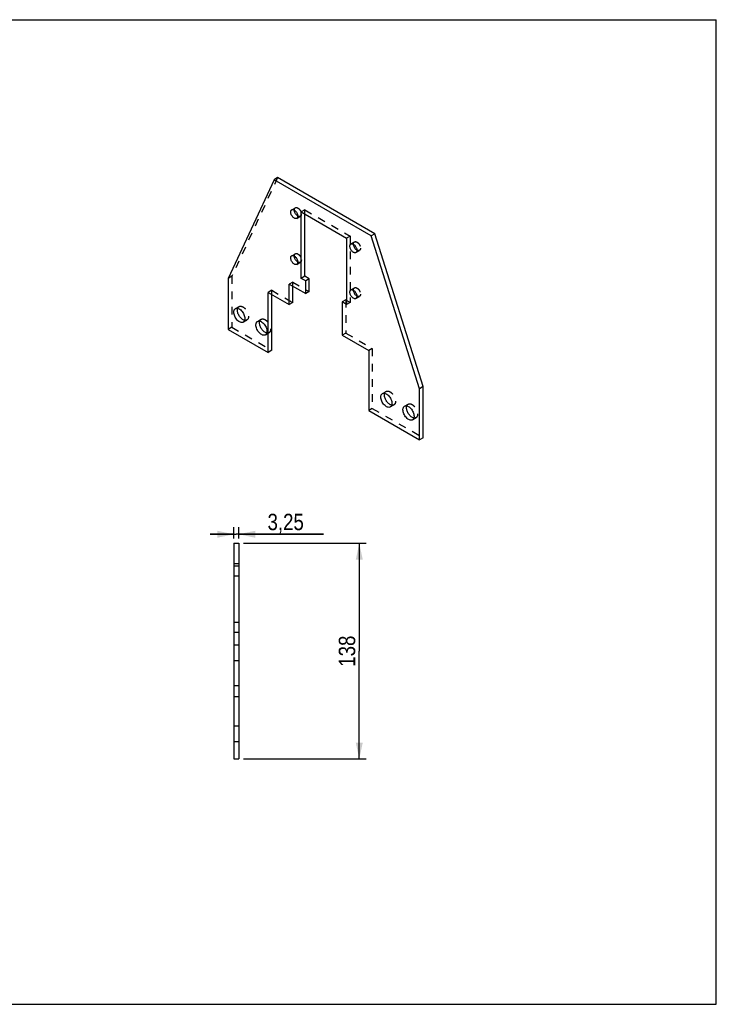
# Model space of a CAD drawing. Header units: millimetres. Extents: x 0 to 297, y 0 to 210.
# Tile 2 of 2: x 148 to 297, y 0 to 210. Entities that reach past the tile are written whole.
import ezdxf

# ---------------------------------------------------------------- set-up
doc = ezdxf.new("R2010")
doc.units = ezdxf.units.MM
doc.header["$LTSCALE"] = 16.335
doc.linetypes.add('HIDDEN', pattern=[0.2, 0.1, -0.1])
doc.layers.get('0').update_dxf_attribs({"linetype": 'CONTINUOUS'})
doc.layers.add('02___PRT_ALL_AXES', color=7, linetype='CONTINUOUS')
doc.layers.add('DEFAULT_2', color=8, linetype='HIDDEN')
doc.styles.get("Standard").update_dxf_attribs({"font": 'txt', "width": 0.85})
doc.dimstyles.new('DIMSTYLE_2', dxfattribs={"dimtxt": 3.5, "dimasz": 3.5, "dimexe": 1.5, "dimexo": 1, "dimgap": 0.875, "dimtad": 1, "dimlfac": 3, "dimtxsty": 'STANDARD', "dimblk": '_FILLED', "dimblk1": '_FILLED', "dimblk2": '_FILLED', "dimcen": 0.09, "dimadec": 0, "dimazin": 0, "dimtp": 0.01, "dimtm": 0.01, "dimtfac": 1, "dimtofl": 0, "dimtmove": 0, "dimatfit": 3, "dimldrblk": '_FILLED', "dimfxl": 1, "dimtolj": 1, "dimarcsym": 0})

# ---------------------------------------------------------------- blocks, each defined once
blk = doc.blocks.new('_FILLED')
at = {"color": 0, "linetype": 'BYBLOCK'}
blk.add_solid([(0, 0), (-1, 0.214), (-1, -0.214)], dxfattribs=at)
blk = doc.blocks.new('*D27')
at = {"color": 2, "linetype": 'CONTINUOUS'}
for p, q in [((196.2, 98.32), (222.39, 98.32)), ((220.89, 98.32), (220.89, 75.32)), ((220.89, 52.32), (220.89, 75.32)), ((196.2, 52.32), (222.39, 52.32))]:
    blk.add_line(p, q, dxfattribs=at)
at = {"color": 2, "linetype": 'CONTINUOUS', "xscale": 3.5, "yscale": 3.5, "zscale": 3.5}
for p, rotation in [((220.89, 98.32), 90), ((220.89, 52.32), 270)]:
    blk.add_blockref('_FILLED', p, dxfattribs=dict(at, rotation=rotation))
at = {"color": 2, "linetype": 'CONTINUOUS', "insert": (216.52, 75.32), "char_height": 3.5, "width": 8.925, "attachment_point": 2, "rotation": 90, "line_spacing_factor": 0.9}
blk.add_mtext('138', dxfattribs=at)
blk = doc.blocks.new('*D28')
at = {"color": 2, "linetype": 'CONTINUOUS'}
for p, q in [((194.12, 99.32), (194.12, 101.75)), ((195.2, 99.32), (195.2, 101.75)), ((194.12, 100.25), (189.12, 100.25)), ((189.12, 100.25), (194.66, 100.25)), ((213.23, 100.25), (194.66, 100.25)), ((195.2, 100.25), (213.23, 100.25))]:
    blk.add_line(p, q, dxfattribs=at)
at = {"color": 2, "linetype": 'CONTINUOUS', "xscale": 3.5, "yscale": 3.5, "zscale": 3.5}
blk.add_blockref('_FILLED', (194.12, 100.25), dxfattribs=at)
at = {"color": 2, "linetype": 'CONTINUOUS', "xscale": 3.5, "yscale": 3.5, "zscale": 3.5, "rotation": 180}
blk.add_blockref('_FILLED', (195.2, 100.25), dxfattribs=at)
at = {"color": 2, "linetype": 'CONTINUOUS', "insert": (201.33, 104.63), "char_height": 3.5, "width": 11.9, "attachment_point": 1, "line_spacing_factor": 0.9}
blk.add_mtext('3,25', dxfattribs=at)

msp = doc.modelspace()

# ---------------------------------------------------------------- linework, layer by layer
at = {"color": 7, "linetype": 'CONTINUOUS'}
for p, q in [((0, 210), (297, 210)), ((297, 0), (297, 210)), ((202.715, 175.8755), (192.9645, 154.8324)), ((203.481, 176.3178), (202.715, 175.8755)), ((223.4568, 163.9004), (202.715, 175.8755)), ((224.2229, 164.3427), (203.481, 176.3178)), ((208.5209, 154.8326), (208.5209, 168.9853)), ((208.5209, 168.9853), (218.1847, 163.4061)), ((209.2869, 155.2749), (209.2869, 168.5431)), ((224.2229, 164.3427), (223.4568, 163.9004)), ((233.7411, 131.2905), (223.4568, 163.9004)), ((234.5072, 131.7328), (224.2229, 164.3427)), ((218.1847, 163.4061), (218.1847, 149.2534)), ((192.9645, 154.8324), (192.9645, 143.9457)), ((205.9282, 149.2532), (205.9282, 153.6078)), ((205.9282, 153.6078), (209.4637, 151.5666)), ((209.2869, 155.2749), (208.5209, 154.8326)), ((209.4637, 154.2883), (208.5209, 154.8326)), ((210.2297, 154.7306), (209.2869, 155.2749)), ((210.2297, 154.7306), (209.4637, 154.2883)), ((209.4637, 151.5666), (209.4637, 154.2883)), ((210.2297, 152.0089), (210.2297, 154.7306)), ((201.4498, 139.0468), (201.4498, 151.8387)), ((201.4498, 151.8387), (205.9282, 149.2532)), ((202.2158, 139.4891), (202.2158, 151.3964)), ((206.6942, 149.6954), (206.6942, 153.1656)), ((210.2297, 152.0089), (209.4637, 151.5666)), ((206.6942, 149.6954), (205.9282, 149.2532)), ((218.008, 150.2399), (217.2419, 149.7977)), ((217.2419, 149.7977), (217.2419, 142.7213)), ((218.1847, 149.2534), (217.2419, 149.7977)), ((218.1847, 150.1379), (218.008, 150.2399)), ((192.9645, 143.9457), (201.4498, 139.0468)), ((217.2419, 142.7213), (222.8988, 139.4554)), ((202.2158, 139.4891), (201.4498, 139.0468)), ((222.8988, 139.4554), (222.8988, 126.6635)), ((234.5072, 131.7328), (233.7411, 131.2905)), ((233.7411, 120.4038), (233.7411, 131.2905)), ((234.5072, 120.8461), (234.5072, 131.7328)), ((222.8988, 126.6635), (233.7411, 120.4038)), ((234.5072, 120.8461), (233.7411, 120.4038)), ((194.1203, 98.3244), (194.1203, 52.3244)), ((194.1203, 98.3244), (195.2037, 98.3244)), ((195.2037, 98.3244), (195.2037, 52.3244)), ((194.1203, 65.6578), (195.2037, 65.6578)), ((194.1203, 52.3244), (195.2037, 52.3244)), ((0, 0), (297, 0))]:
    msp.add_line(p, q, dxfattribs=at)
at = {"layer": '02___PRT_ALL_AXES', "color": 8, "linetype": 'HIDDEN'}
for p, q in [((206.495, 169.4514), (207.2611, 169.8937)), ((207.5534, 167.6183), (208.3194, 168.0606)), ((219.1051, 162.1711), (219.8712, 162.6134)), ((206.495, 159.6534), (207.2611, 160.0957)), ((220.1635, 160.3381), (220.9295, 160.7803)), ((207.5534, 157.8203), (208.3194, 158.2626)), ((219.1051, 152.3731), (219.8712, 152.8154)), ((220.1635, 150.54), (220.9295, 150.9823)), ((194.4882, 148.383), (195.2542, 148.8252)), ((196.1549, 145.4962), (196.9209, 145.9385)), ((199.2023, 145.6614), (199.9683, 146.1036)), ((200.8689, 142.7746), (201.6349, 143.2169)), ((225.8367, 130.2843), (226.6028, 130.7266)), ((227.5034, 127.3975), (228.2694, 127.8398)), ((230.5508, 127.5627), (231.3168, 128.005)), ((232.2174, 124.6759), (232.9835, 125.1182)), ((195.2037, 93.4394), (194.1203, 93.4394)), ((194.1203, 93.4393), (194.1203, 91.3229)), ((195.2037, 93.4393), (195.2037, 91.3229)), ((195.2037, 91.3228), (194.1203, 91.3228)), ((195.2037, 81.4394), (194.1203, 81.4394)), ((194.1203, 81.4393), (194.1203, 79.3229)), ((195.2037, 81.4393), (195.2037, 79.3229)), ((195.2037, 79.3228), (194.1203, 79.3228)), ((195.2037, 59.3244), (194.1203, 59.3244)), ((194.1203, 59.3244), (194.1203, 55.9911)), ((195.2037, 59.3244), (195.2037, 55.9911)), ((195.2037, 55.9911), (194.1203, 55.9911))]:
    msp.add_line(p, q, dxfattribs=at)
for centre, radius, start, end in [((208.0558, 169.4094), 1.0139, 180.008193, 181.679051), ((208.3042, 169.003), 1.0277, 238.59568, 239.662823), ((220.6659, 162.1291), 1.0139, 180.008193, 181.679051), ((208.0558, 159.6113), 1.0139, 180.008193, 181.679051), ((220.9143, 161.7227), 1.0277, 238.59568, 239.662823), ((208.3042, 159.205), 1.0277, 238.59568, 239.662823), ((220.6659, 152.331), 1.0139, 180.008193, 181.679051), ((220.9143, 151.9247), 1.0277, 238.59568, 239.662823)]:
    msp.add_arc(centre, radius, start, end, dxfattribs=at)
at = {"layer": '02___PRT_ALL_AXES', "color": 7, "linetype": 'CONTINUOUS'}
for centre in [(208.3566, 169.0865), (220.9667, 161.8062), (208.3566, 159.2884), (220.9667, 152.0081)]:
    msp.add_arc(centre, 1.1263, 233.312188, 238.533808, dxfattribs=at)
for points, knots in [([(206.2758, 168.9669), (206.2758, 169.0206), (206.284, 169.1225), (206.3253, 169.2627), (206.3948, 169.3764), (206.4601, 169.4313), (206.495, 169.4514)], [0, 0, 0, 0, 0.28963546, 0.54909792, 0.7822259, 1, 1, 1, 1]), ([(207.5533, 167.6184), (207.5005, 167.5878), (207.3677, 167.5537), (207.1539, 167.5965), (206.9355, 167.7158), (206.726, 167.9013), (206.5412, 168.138), (206.3956, 168.407), (206.3011, 168.6863), (206.2758, 168.8765), (206.2758, 168.9669)], [0, 0, 0, 0, 0.08693535, 0.18640706, 0.30379892, 0.43761456, 0.58211685, 0.72943424, 0.87117669, 1, 1, 1, 1]), ([(206.495, 169.4514), (206.5479, 169.482), (206.6807, 169.5161), (206.8945, 169.4733), (207.1129, 169.354), (207.3223, 169.1685), (207.5072, 168.9318), (207.6528, 168.6628), (207.7472, 168.3835), (207.7725, 168.1933), (207.7725, 168.1028)], [0, 0, 0, 0, 0.08693535, 0.18640706, 0.30379892, 0.43761456, 0.58211685, 0.72943424, 0.87117669, 1, 1, 1, 1]), ([(207.6837, 168.1833), (207.5925, 168.2511), (207.4225, 168.4177), (207.2234, 168.715), (207.0871, 169.0413), (207.0455, 169.2701), (207.0423, 169.3796)], [0, 0, 0, 0, 0.24443401, 0.5061294, 0.764503, 1, 1, 1, 1]), ([(207.7725, 168.1028), (207.7725, 168.0492), (207.7644, 167.9472), (207.7231, 167.8071), (207.6536, 167.6934), (207.5882, 167.6385), (207.5533, 167.6184)], [0, 0, 0, 0, 0.28963546, 0.54909792, 0.7822259, 1, 1, 1, 1]), ([(218.886, 161.6867), (218.886, 161.7403), (218.8941, 161.8422), (218.9354, 161.9824), (219.0049, 162.0961), (219.0703, 162.151), (219.1052, 162.1711)], [0, 0, 0, 0, 0.28963546, 0.54909792, 0.7822259, 1, 1, 1, 1]), ([(219.1052, 162.1711), (219.158, 162.2017), (219.2908, 162.2358), (219.5046, 162.193), (219.723, 162.0737), (219.9325, 161.8882), (220.1173, 161.6515), (220.2629, 161.3825), (220.3574, 161.1032), (220.3827, 160.913), (220.3827, 160.8225)], [0, 0, 0, 0, 0.08693535, 0.18640706, 0.30379892, 0.43761456, 0.58211685, 0.72943424, 0.87117669, 1, 1, 1, 1]), ([(220.2938, 160.903), (220.2026, 160.9708), (220.0326, 161.1374), (219.8335, 161.4347), (219.6972, 161.761), (219.6556, 161.9898), (219.6524, 162.0994)], [0, 0, 0, 0, 0.24443401, 0.5061294, 0.764503, 1, 1, 1, 1]), ([(206.2758, 159.1689), (206.2758, 159.2225), (206.284, 159.3245), (206.3253, 159.4646), (206.3948, 159.5784), (206.4601, 159.6332), (206.495, 159.6534)], [0, 0, 0, 0, 0.28963546, 0.54909792, 0.7822259, 1, 1, 1, 1]), ([(206.495, 159.6534), (206.5479, 159.6839), (206.6807, 159.718), (206.8945, 159.6752), (207.1129, 159.5559), (207.3223, 159.3705), (207.5072, 159.1338), (207.6528, 158.8647), (207.7472, 158.5855), (207.7725, 158.3953), (207.7725, 158.3048)], [0, 0, 0, 0, 0.08693535, 0.18640706, 0.30379892, 0.43761456, 0.58211685, 0.72943424, 0.87117669, 1, 1, 1, 1]), ([(220.1635, 160.3381), (220.1106, 160.3075), (219.9778, 160.2734), (219.764, 160.3162), (219.5456, 160.4355), (219.3362, 160.621), (219.1513, 160.8577), (219.0057, 161.1267), (218.9113, 161.406), (218.886, 161.5962), (218.886, 161.6867)], [0, 0, 0, 0, 0.08693535, 0.18640706, 0.30379892, 0.43761456, 0.58211685, 0.72943424, 0.87117669, 1, 1, 1, 1]), ([(220.3827, 160.8225), (220.3827, 160.7689), (220.3745, 160.6669), (220.3332, 160.5268), (220.2637, 160.4131), (220.1984, 160.3582), (220.1635, 160.3381)], [0, 0, 0, 0, 0.28963546, 0.54909792, 0.7822259, 1, 1, 1, 1]), ([(207.5533, 157.8203), (207.5005, 157.7898), (207.3677, 157.7557), (207.1539, 157.7985), (206.9355, 157.9178), (206.726, 158.1032), (206.5412, 158.3399), (206.3956, 158.609), (206.3011, 158.8883), (206.2758, 159.0785), (206.2758, 159.1689)], [0, 0, 0, 0, 0.08693535, 0.18640706, 0.30379892, 0.43761456, 0.58211685, 0.72943424, 0.87117669, 1, 1, 1, 1]), ([(207.6837, 158.3853), (207.5925, 158.4531), (207.4225, 158.6196), (207.2234, 158.9169), (207.0871, 159.2432), (207.0455, 159.4721), (207.0423, 159.5816)], [0, 0, 0, 0, 0.24443401, 0.5061294, 0.764503, 1, 1, 1, 1]), ([(207.7725, 158.3048), (207.7725, 158.2512), (207.7644, 158.1492), (207.7231, 158.0091), (207.6536, 157.8954), (207.5882, 157.8405), (207.5533, 157.8203)], [0, 0, 0, 0, 0.28963546, 0.54909792, 0.7822259, 1, 1, 1, 1]), ([(218.886, 151.8886), (218.886, 151.9422), (218.8941, 152.0442), (218.9354, 152.1843), (219.0049, 152.2981), (219.0703, 152.3529), (219.1052, 152.3731)], [0, 0, 0, 0, 0.28963546, 0.54909792, 0.7822259, 1, 1, 1, 1]), ([(220.1635, 150.54), (220.1106, 150.5095), (219.9778, 150.4754), (219.764, 150.5182), (219.5456, 150.6375), (219.3362, 150.8229), (219.1513, 151.0596), (219.0057, 151.3287), (218.9113, 151.608), (218.886, 151.7982), (218.886, 151.8886)], [0, 0, 0, 0, 0.08693535, 0.18640706, 0.30379892, 0.43761456, 0.58211685, 0.72943424, 0.87117669, 1, 1, 1, 1]), ([(219.1052, 152.3731), (219.158, 152.4036), (219.2908, 152.4378), (219.5046, 152.3949), (219.723, 152.2756), (219.9325, 152.0902), (220.1173, 151.8535), (220.2629, 151.5845), (220.3574, 151.3052), (220.3827, 151.115), (220.3827, 151.0245)], [0, 0, 0, 0, 0.08693535, 0.18640706, 0.30379892, 0.43761456, 0.58211685, 0.72943424, 0.87117669, 1, 1, 1, 1]), ([(220.2938, 151.105), (220.2026, 151.1728), (220.0326, 151.3394), (219.8335, 151.6366), (219.6972, 151.9629), (219.6556, 152.1918), (219.6524, 152.3013)], [0, 0, 0, 0, 0.24443401, 0.5061294, 0.764503, 1, 1, 1, 1]), ([(220.3827, 151.0245), (220.3827, 150.9709), (220.3745, 150.8689), (220.3332, 150.7288), (220.2637, 150.6151), (220.1984, 150.5602), (220.1635, 150.54)], [0, 0, 0, 0, 0.28963546, 0.54909792, 0.7822259, 1, 1, 1, 1]), ([(194.143, 147.62), (194.143, 147.7044), (194.1558, 147.865), (194.2208, 148.0857), (194.3304, 148.2647), (194.4332, 148.3512), (194.4882, 148.383)], [0, 0, 0, 0, 0.28970037, 0.54908476, 0.78221468, 1, 1, 1, 1]), ([(196.1549, 145.4962), (196.0716, 145.4481), (195.8624, 145.3944), (195.5258, 145.4618), (195.1818, 145.6497), (194.852, 145.9418), (194.5608, 146.3145), (194.3316, 146.7382), (194.1829, 147.178), (194.143, 147.4775), (194.143, 147.62)], [0, 0, 0, 0, 0.08693523, 0.18640796, 0.30380067, 0.43761605, 0.58211713, 0.7294357, 0.87117167, 1, 1, 1, 1]), ([(194.4882, 148.383), (194.5714, 148.431), (194.7806, 148.4848), (195.1173, 148.4173), (195.4612, 148.2295), (195.791, 147.9374), (196.0822, 147.5647), (196.3114, 147.141), (196.4602, 146.7012), (196.5, 146.4016), (196.5, 146.2592)], [0, 0, 0, 0, 0.08693523, 0.18640796, 0.30380067, 0.43761605, 0.58211713, 0.7294357, 0.87117167, 1, 1, 1, 1]), ([(194.909, 148.0623), (194.909, 148.0962), (194.9132, 148.2235), (194.9347, 148.3509), (194.9636, 148.4399)], [0, 0, 0, 0, 0.2659169, 1, 1, 1, 1]), ([(196.4418, 145.8794), (196.2431, 145.9218), (195.8359, 146.1493), (195.3573, 146.6782), (195.0131, 147.3379), (194.909, 147.8288), (194.909, 148.0623)], [0, 0, 0, 0, 0.21623352, 0.477553, 0.75163847, 1, 1, 1, 1]), ([(196.5, 146.2592), (196.5, 146.1747), (196.4872, 146.0141), (196.4222, 145.7935), (196.3127, 145.6144), (196.2098, 145.528), (196.1549, 145.4962)], [0, 0, 0, 0, 0.28970037, 0.54908476, 0.78221468, 1, 1, 1, 1]), ([(198.8571, 144.8984), (198.8571, 144.9828), (198.8699, 145.1434), (198.9349, 145.3641), (199.0444, 145.5431), (199.1473, 145.6296), (199.2023, 145.6614)], [0, 0, 0, 0, 0.28970037, 0.54908476, 0.78221468, 1, 1, 1, 1]), ([(199.2023, 145.6614), (199.2855, 145.7094), (199.4947, 145.7632), (199.8313, 145.6957), (200.1753, 145.5079), (200.5051, 145.2158), (200.7963, 144.8431), (201.0255, 144.4194), (201.1743, 143.9796), (201.2141, 143.68), (201.2141, 143.5376)], [0, 0, 0, 0, 0.08693523, 0.18640796, 0.30380067, 0.43761605, 0.58211713, 0.7294357, 0.87117167, 1, 1, 1, 1]), ([(199.6231, 145.3407), (199.6231, 145.3745), (199.6273, 145.5019), (199.6488, 145.6293), (199.6776, 145.7183)], [0, 0, 0, 0, 0.2659169, 1, 1, 1, 1]), ([(201.1559, 143.1578), (200.9571, 143.2002), (200.55, 143.4277), (200.0714, 143.9566), (199.7272, 144.6163), (199.6231, 145.1072), (199.6231, 145.3407)], [0, 0, 0, 0, 0.21623352, 0.477553, 0.75163847, 1, 1, 1, 1]), ([(200.8689, 142.7746), (200.7857, 142.7265), (200.5765, 142.6728), (200.2398, 142.7402), (199.8959, 142.9281), (199.5661, 143.2202), (199.2749, 143.5929), (199.0457, 144.0166), (198.8969, 144.4564), (198.8571, 144.7559), (198.8571, 144.8984)], [0, 0, 0, 0, 0.08693523, 0.18640796, 0.30380067, 0.43761605, 0.58211713, 0.7294357, 0.87117167, 1, 1, 1, 1]), ([(201.2141, 143.5376), (201.2141, 143.4531), (201.2013, 143.2925), (201.1363, 143.0719), (201.0268, 142.8928), (200.9239, 142.8064), (200.8689, 142.7746)], [0, 0, 0, 0, 0.28970037, 0.54908476, 0.78221468, 1, 1, 1, 1]), ([(225.4915, 129.5213), (225.4915, 129.6058), (225.5043, 129.7664), (225.5694, 129.987), (225.6789, 130.1661), (225.7817, 130.2525), (225.8367, 130.2843)], [0, 0, 0, 0, 0.28970037, 0.54908476, 0.78221468, 1, 1, 1, 1]), ([(225.8367, 130.2843), (225.92, 130.3324), (226.1291, 130.3861), (226.4658, 130.3187), (226.8098, 130.1308), (227.1396, 129.8387), (227.4307, 129.466), (227.66, 129.0423), (227.8087, 128.6025), (227.8486, 128.303), (227.8486, 128.1605)], [0, 0, 0, 0, 0.08693523, 0.18640796, 0.30380067, 0.43761605, 0.58211713, 0.7294357, 0.87117167, 1, 1, 1, 1]), ([(226.2576, 129.9636), (226.2576, 129.9975), (226.2617, 130.1248), (226.2832, 130.2522), (226.3121, 130.3412)], [0, 0, 0, 0, 0.2659169, 1, 1, 1, 1]), ([(227.5034, 127.3975), (227.4201, 127.3495), (227.211, 127.2957), (226.8743, 127.3632), (226.5303, 127.551), (226.2005, 127.8431), (225.9094, 128.2158), (225.6801, 128.6395), (225.5314, 129.0793), (225.4915, 129.3789), (225.4915, 129.5213)], [0, 0, 0, 0, 0.08693523, 0.18640796, 0.30380067, 0.43761605, 0.58211713, 0.7294357, 0.87117167, 1, 1, 1, 1]), ([(227.7904, 127.7808), (227.5916, 127.8231), (227.1845, 128.0507), (226.7059, 128.5795), (226.3616, 129.2392), (226.2576, 129.7301), (226.2576, 129.9636)], [0, 0, 0, 0, 0.21623352, 0.477553, 0.75163847, 1, 1, 1, 1]), ([(227.8486, 128.1605), (227.8486, 128.0761), (227.8358, 127.9155), (227.7707, 127.6948), (227.6612, 127.5158), (227.5584, 127.4293), (227.5034, 127.3975)], [0, 0, 0, 0, 0.28970037, 0.54908476, 0.78221468, 1, 1, 1, 1]), ([(230.2056, 126.7997), (230.2056, 126.8842), (230.2184, 127.0448), (230.2834, 127.2654), (230.3929, 127.4445), (230.4958, 127.5309), (230.5508, 127.5627)], [0, 0, 0, 0, 0.28970037, 0.54908476, 0.78221468, 1, 1, 1, 1]), ([(232.2174, 124.6759), (232.1342, 124.6279), (231.925, 124.5741), (231.5884, 124.6416), (231.2444, 124.8294), (230.9146, 125.1215), (230.6234, 125.4942), (230.3942, 125.9179), (230.2454, 126.3577), (230.2056, 126.6573), (230.2056, 126.7997)], [0, 0, 0, 0, 0.08693523, 0.18640796, 0.30380067, 0.43761605, 0.58211713, 0.7294357, 0.87117167, 1, 1, 1, 1]), ([(230.5508, 127.5627), (230.634, 127.6108), (230.8432, 127.6645), (231.1799, 127.5971), (231.5238, 127.4092), (231.8536, 127.1171), (232.1448, 126.7444), (232.374, 126.3207), (232.5228, 125.8809), (232.5626, 125.5814), (232.5626, 125.4389)], [0, 0, 0, 0, 0.08693523, 0.18640796, 0.30380067, 0.43761605, 0.58211713, 0.7294357, 0.87117167, 1, 1, 1, 1]), ([(230.9716, 127.242), (230.9716, 127.2759), (230.9758, 127.4032), (230.9973, 127.5306), (231.0262, 127.6196)], [0, 0, 0, 0, 0.2659169, 1, 1, 1, 1]), ([(232.5044, 125.0591), (232.3057, 125.1015), (231.8985, 125.3291), (231.4199, 125.8579), (231.0757, 126.5176), (230.9716, 127.0085), (230.9716, 127.242)], [0, 0, 0, 0, 0.21623352, 0.477553, 0.75163847, 1, 1, 1, 1]), ([(232.5626, 125.4389), (232.5626, 125.3545), (232.5498, 125.1939), (232.4848, 124.9732), (232.3753, 124.7942), (232.2724, 124.7077), (232.2174, 124.6759)], [0, 0, 0, 0, 0.28970037, 0.54908476, 0.78221468, 1, 1, 1, 1])]:
    msp.add_open_spline(points, degree=3, knots=knots, dxfattribs=at)
at = {"layer": '02___PRT_ALL_AXES', "color": 8, "linetype": 'HIDDEN'}
for points, knots in [([(207.0419, 169.4092), (207.0419, 169.4628), (207.05, 169.5648), (207.0913, 169.7049), (207.1608, 169.8187), (207.2262, 169.8735), (207.2611, 169.8937)], [0, 0, 0, 0, 0.28963546, 0.54909792, 0.7822259, 1, 1, 1, 1]), ([(207.2611, 169.8937), (207.3139, 169.9242), (207.4467, 169.9583), (207.6605, 169.9155), (207.8789, 169.7962), (208.0884, 169.6108), (208.2733, 169.3741), (208.4188, 169.105), (208.5133, 168.8258), (208.5386, 168.6356), (208.5386, 168.5451)], [0, 0, 0, 0, 0.08693535, 0.18640706, 0.30379892, 0.43761456, 0.58211685, 0.72943424, 0.87117669, 1, 1, 1, 1]), ([(208.3194, 168.0606), (208.2842, 168.0403), (208.2031, 168.011), (208.0685, 168.0082), (207.9251, 168.0436), (207.832, 168.0886), (207.7851, 168.116)], [0, 0, 0, 0, 0.2173999, 0.45041227, 0.70980997, 1, 1, 1, 1]), ([(208.5386, 168.5451), (208.5386, 168.4915), (208.5304, 168.3895), (208.4892, 168.2494), (208.4196, 168.1357), (208.3543, 168.0808), (208.3194, 168.0606)], [0, 0, 0, 0, 0.28963546, 0.54909792, 0.7822259, 1, 1, 1, 1]), ([(219.652, 162.1289), (219.652, 162.1825), (219.6601, 162.2845), (219.7014, 162.4246), (219.7709, 162.5384), (219.8363, 162.5932), (219.8712, 162.6134)], [0, 0, 0, 0, 0.28963546, 0.54909792, 0.7822259, 1, 1, 1, 1]), ([(219.8712, 162.6134), (219.924, 162.6439), (220.0569, 162.678), (220.2706, 162.6352), (220.4891, 162.5159), (220.6985, 162.3305), (220.8834, 162.0938), (221.0289, 161.8247), (221.1234, 161.5455), (221.1487, 161.3553), (221.1487, 161.2648)], [0, 0, 0, 0, 0.08693535, 0.18640706, 0.30379892, 0.43761456, 0.58211685, 0.72943424, 0.87117669, 1, 1, 1, 1]), ([(207.0419, 159.6112), (207.0419, 159.6648), (207.05, 159.7668), (207.0913, 159.9069), (207.1608, 160.0206), (207.2262, 160.0755), (207.2611, 160.0957)], [0, 0, 0, 0, 0.28963546, 0.54909792, 0.7822259, 1, 1, 1, 1]), ([(207.2611, 160.0957), (207.3139, 160.1262), (207.4467, 160.1603), (207.6605, 160.1175), (207.8789, 159.9982), (208.0884, 159.8127), (208.2733, 159.5761), (208.4188, 159.307), (208.5133, 159.0277), (208.5386, 158.8375), (208.5386, 158.7471)], [0, 0, 0, 0, 0.08693535, 0.18640706, 0.30379892, 0.43761456, 0.58211685, 0.72943424, 0.87117669, 1, 1, 1, 1]), ([(220.9295, 160.7803), (220.8943, 160.76), (220.8132, 160.7307), (220.6787, 160.7279), (220.5353, 160.7633), (220.4421, 160.8083), (220.3953, 160.8357)], [0, 0, 0, 0, 0.2173999, 0.45041227, 0.70980997, 1, 1, 1, 1]), ([(221.1487, 161.2648), (221.1487, 161.2112), (221.1405, 161.1092), (221.0993, 160.9691), (221.0297, 160.8554), (220.9644, 160.8005), (220.9295, 160.7803)], [0, 0, 0, 0, 0.28963546, 0.54909792, 0.7822259, 1, 1, 1, 1]), ([(208.3194, 158.2626), (208.2842, 158.2422), (208.2031, 158.213), (208.0685, 158.2101), (207.9251, 158.2455), (207.832, 158.2906), (207.7851, 158.318)], [0, 0, 0, 0, 0.2173999, 0.45041227, 0.70980997, 1, 1, 1, 1]), ([(208.5386, 158.7471), (208.5386, 158.6935), (208.5304, 158.5915), (208.4892, 158.4514), (208.4196, 158.3376), (208.3543, 158.2828), (208.3194, 158.2626)], [0, 0, 0, 0, 0.28963546, 0.54909792, 0.7822259, 1, 1, 1, 1]), ([(219.652, 152.3309), (219.652, 152.3845), (219.6601, 152.4865), (219.7014, 152.6266), (219.7709, 152.7403), (219.8363, 152.7952), (219.8712, 152.8154)], [0, 0, 0, 0, 0.28963546, 0.54909792, 0.7822259, 1, 1, 1, 1]), ([(219.8712, 152.8154), (219.924, 152.8459), (220.0569, 152.88), (220.2706, 152.8372), (220.4891, 152.7179), (220.6985, 152.5325), (220.8834, 152.2958), (221.0289, 152.0267), (221.1234, 151.7474), (221.1487, 151.5572), (221.1487, 151.4668)], [0, 0, 0, 0, 0.08693535, 0.18640706, 0.30379892, 0.43761456, 0.58211685, 0.72943424, 0.87117669, 1, 1, 1, 1]), ([(221.1487, 151.4668), (221.1487, 151.4132), (221.1405, 151.3112), (221.0993, 151.1711), (221.0297, 151.0573), (220.9644, 151.0025), (220.9295, 150.9823)], [0, 0, 0, 0, 0.28963546, 0.54909792, 0.7822259, 1, 1, 1, 1]), ([(220.9295, 150.9823), (220.8943, 150.962), (220.8132, 150.9327), (220.6787, 150.9298), (220.5353, 150.9652), (220.4421, 151.0103), (220.3953, 151.0377)], [0, 0, 0, 0, 0.2173999, 0.45041227, 0.70980997, 1, 1, 1, 1]), ([(194.9636, 148.4399), (194.99, 148.5215), (195.0621, 148.6723), (195.1868, 148.7863), (195.2542, 148.8252)], [0, 0, 0, 0, 0.52412908, 1, 1, 1, 1]), ([(195.2542, 148.8252), (195.3375, 148.8733), (195.5466, 148.927), (195.8833, 148.8596), (196.2273, 148.6717), (196.5571, 148.3797), (196.8482, 148.0069), (197.0775, 147.5832), (197.2262, 147.1434), (197.2661, 146.8439), (197.2661, 146.7015)], [0, 0, 0, 0, 0.08693523, 0.18640796, 0.30380067, 0.43761605, 0.58211713, 0.7294357, 0.87117167, 1, 1, 1, 1]), ([(196.9209, 145.9385), (196.8534, 145.8995), (196.6924, 145.8485), (196.5258, 145.8615), (196.4418, 145.8794)], [0, 0, 0, 0, 0.47583618, 1, 1, 1, 1]), ([(197.2661, 146.7015), (197.2661, 146.617), (197.2533, 146.4564), (197.1882, 146.2357), (197.0787, 146.0567), (196.9759, 145.9702), (196.9209, 145.9385)], [0, 0, 0, 0, 0.28970037, 0.54908476, 0.78221468, 1, 1, 1, 1]), ([(199.6776, 145.7183), (199.7041, 145.7999), (199.7761, 145.9507), (199.9008, 146.0647), (199.9683, 146.1036)], [0, 0, 0, 0, 0.52412908, 1, 1, 1, 1]), ([(199.9683, 146.1036), (200.0515, 146.1517), (200.2607, 146.2054), (200.5974, 146.138), (200.9413, 145.9501), (201.2711, 145.6581), (201.5623, 145.2853), (201.7915, 144.8616), (201.9403, 144.4218), (201.9801, 144.1223), (201.9801, 143.9798)], [0, 0, 0, 0, 0.08693523, 0.18640796, 0.30380067, 0.43761605, 0.58211713, 0.7294357, 0.87117167, 1, 1, 1, 1]), ([(201.6349, 143.2169), (201.5675, 143.1779), (201.4064, 143.1269), (201.2398, 143.1399), (201.1559, 143.1578)], [0, 0, 0, 0, 0.47583618, 1, 1, 1, 1]), ([(201.9801, 143.9798), (201.9801, 143.8954), (201.9673, 143.7348), (201.9023, 143.5141), (201.7928, 143.3351), (201.6899, 143.2486), (201.6349, 143.2169)], [0, 0, 0, 0, 0.28970037, 0.54908476, 0.78221468, 1, 1, 1, 1]), ([(226.3121, 130.3412), (226.3385, 130.4229), (226.4106, 130.5736), (226.5353, 130.6876), (226.6028, 130.7266)], [0, 0, 0, 0, 0.52412908, 1, 1, 1, 1]), ([(226.6028, 130.7266), (226.686, 130.7746), (226.8952, 130.8284), (227.2318, 130.7609), (227.5758, 130.5731), (227.9056, 130.281), (228.1968, 129.9083), (228.426, 129.4846), (228.5747, 129.0448), (228.6146, 128.7452), (228.6146, 128.6028)], [0, 0, 0, 0, 0.08693523, 0.18640796, 0.30380067, 0.43761605, 0.58211713, 0.7294357, 0.87117167, 1, 1, 1, 1]), ([(228.6146, 128.6028), (228.6146, 128.5183), (228.6018, 128.3577), (228.5368, 128.1371), (228.4273, 127.958), (228.3244, 127.8715), (228.2694, 127.8398)], [0, 0, 0, 0, 0.28970037, 0.54908476, 0.78221468, 1, 1, 1, 1]), ([(228.2694, 127.8398), (228.202, 127.8009), (228.0409, 127.7498), (227.8743, 127.7629), (227.7904, 127.7808)], [0, 0, 0, 0, 0.47583618, 1, 1, 1, 1]), ([(231.0262, 127.6196), (231.0526, 127.7013), (231.1247, 127.852), (231.2494, 127.966), (231.3168, 128.005)], [0, 0, 0, 0, 0.52412908, 1, 1, 1, 1]), ([(231.3168, 128.005), (231.4001, 128.053), (231.6092, 128.1068), (231.9459, 128.0393), (232.2899, 127.8514), (232.6197, 127.5594), (232.9108, 127.1867), (233.1401, 126.763), (233.2888, 126.3232), (233.3287, 126.0236), (233.3287, 125.8812)], [0, 0, 0, 0, 0.08693523, 0.18640796, 0.30380067, 0.43761605, 0.58211713, 0.7294357, 0.87117167, 1, 1, 1, 1]), ([(232.9835, 125.1182), (232.916, 125.0792), (232.7549, 125.0282), (232.5884, 125.0413), (232.5044, 125.0591)], [0, 0, 0, 0, 0.47583618, 1, 1, 1, 1]), ([(233.3287, 125.8812), (233.3287, 125.7967), (233.3159, 125.6361), (233.2508, 125.4155), (233.1413, 125.2364), (233.0385, 125.1499), (232.9835, 125.1182)], [0, 0, 0, 0, 0.28970037, 0.54908476, 0.78221468, 1, 1, 1, 1])]:
    msp.add_open_spline(points, degree=3, knots=knots, dxfattribs=at)
at = {"layer": 'DEFAULT_2', "color": 8, "linetype": 'HIDDEN'}
for p, q in [((203.481, 176.3178), (193.7305, 155.2747)), ((209.2869, 169.4276), (208.5209, 168.9853)), ((209.2869, 168.5431), (209.2869, 169.4276)), ((209.2869, 169.4276), (218.9508, 163.8483)), ((218.9508, 163.8483), (218.1847, 163.4061)), ((218.9508, 163.8483), (218.9508, 149.6956)), ((193.7305, 155.2747), (192.9645, 154.8324)), ((193.7305, 155.2747), (193.7305, 144.388)), ((206.6942, 154.0501), (205.9282, 153.6078)), ((206.6942, 153.1656), (206.6942, 154.0501)), ((206.6942, 154.0501), (210.2297, 152.0089)), ((202.2158, 152.281), (201.4498, 151.8387)), ((202.2158, 151.3964), (202.2158, 152.281)), ((202.2158, 152.281), (206.6942, 149.6954)), ((218.008, 150.2399), (218.008, 143.1636)), ((218.9508, 149.6956), (218.1847, 150.1379)), ((218.9508, 149.6956), (218.1847, 149.2534)), ((193.7305, 144.388), (192.9645, 143.9457)), ((193.7305, 144.388), (202.2158, 139.4891)), ((218.008, 143.1636), (217.2419, 142.7213)), ((218.008, 143.1636), (223.6648, 139.8977)), ((223.6648, 139.8977), (222.8988, 139.4554)), ((223.6648, 139.8977), (223.6648, 127.1058)), ((223.6648, 127.1058), (222.8988, 126.6635)), ((223.6648, 127.1058), (234.5072, 120.8461)), ((194.1203, 93.9911), (195.2037, 93.9911)), ((194.1203, 76.6578), (195.2037, 76.6578)), ((194.1203, 73.3244), (195.2037, 73.3244)), ((194.1203, 67.9911), (195.2037, 67.9911))]:
    msp.add_line(p, q, dxfattribs=at)

# ---------------------------------------------------------------- dimensions: what is measured, and where the dimension line sits
at = {"color": 2, "linetype": 'CONTINUOUS'}
dim = msp.add_linear_dim(base=(195.2037, 100.2524), p1=(194.1203, 102.7524), p2=(195.2037, 102.7524), dimstyle='DIMSTYLE_2', dxfattribs=at)
dim.commit()
dim.dimension.update_dxf_attribs({"geometry": '*D28', "text_midpoint": (207.3717, 100.2524), "dimtype": 160})
dim = msp.add_linear_dim(base=(220.8924, 52.3244), p1=(195.2037, 98.3244), p2=(195.2037, 52.3244), angle=270, dimstyle='DIMSTYLE_2', dxfattribs=at)
dim.commit()
dim.dimension.update_dxf_attribs({"geometry": '*D27', "text_midpoint": (220.8924, 75.7893), "dimtype": 160})

doc.saveas('drawing.dxf')
